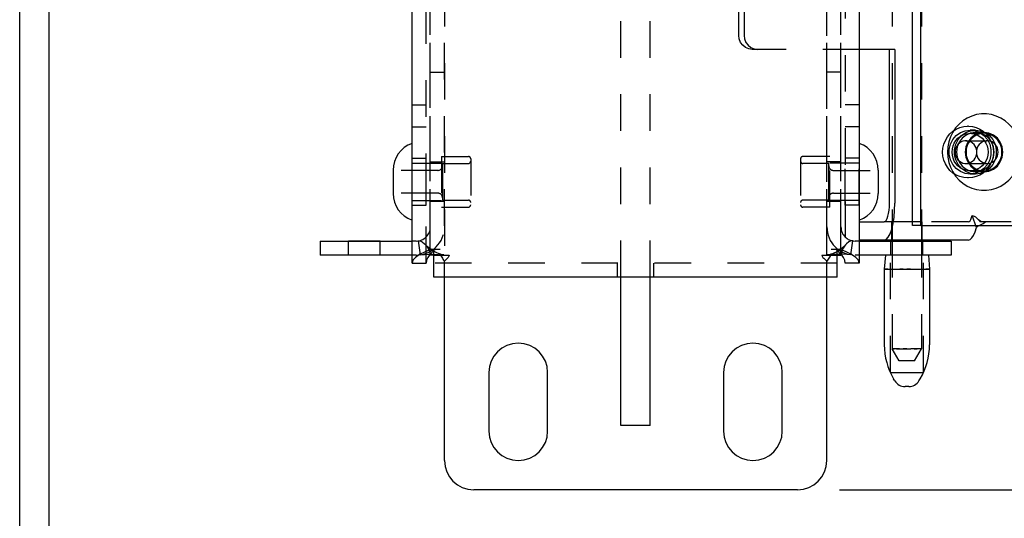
# Model space of a CAD drawing. Header units: inches. Extents: x 0 to 28.3, y 0 to 18.3.
# Tile 27 of 34: x 22 to 26.2, y 5.5 to 7.7. Entities that reach past the tile are written whole.
import ezdxf

# ---------------------------------------------------------------- set-up
doc = ezdxf.new("R2010")
doc.units = ezdxf.units.IN
doc.header["$LTSCALE"] = 1.558333
doc.header["$MEASUREMENT"] = 0
doc.header["$PDMODE"] = 3
doc.header["$PDSIZE"] = 0.3125
doc.linetypes.add('HIDDEN', pattern=[0.2, 0.1, -0.1])
doc.layers.get('0').update_dxf_attribs({"linetype": 'CONTINUOUS'})
doc.layers.get('Defpoints').update_dxf_attribs({"linetype": 'CONTINUOUS'})
doc.layers.add('DEFAULT_2', color=8, linetype='HIDDEN')
doc.layers.add('DIM', color=2, linetype='CONTINUOUS')
doc.styles.get("Standard").update_dxf_attribs({"font": 'txt', "width": 0.8})
doc.dimstyles.new('DIMSTYLE_1', dxfattribs={"dimtxt": 0.141667, "dimasz": 0.166667, "dimexe": 0.18, "dimexo": 0.0625, "dimgap": 0.09, "dimtad": 0, "dimtih": 1, "dimtoh": 1, "dimzin": 4, "dimdsep": 46, "dimtxsty": 'Standard', "dimblk": '_FILLED', "dimblk1": '_FILLED', "dimblk2": '_FILLED', "dimcen": 0.09, "dimadec": 0, "dimazin": 0, "dimtfac": 1, "dimtofl": 0, "dimtmove": 0, "dimatfit": 3, "dimldrblk": '_FILLED', "dimfxl": 0, "dimtolj": 1, "dimtzin": 4, "dimarcsym": 0})

# ---------------------------------------------------------------- blocks, each defined once
blk = doc.blocks.new('_FILLED')
at = {"color": 0, "linetype": 'ByBlock'}
blk.add_solid([(0, 0), (-1, 0.2), (-1, -0.2)], dxfattribs=at)
blk = doc.blocks.new('*D7')
at = {"layer": 'Defpoints', "color": 0, "linetype": 'Continuous', "lineweight": 0}
for p in [(25.4294, 10.6649), (25.4294, 5.6649), (27.6243, 5.6649)]:
    blk.add_point(p, dxfattribs=at)
at = {"layer": 'DIM', "color": 0, "linetype": 'Continuous', "lineweight": -2}
for p, q in [((25.4919, 10.6649), (27.8043, 10.6649)), ((27.6243, 10.4983), (27.6243, 8.3376)), ((27.6243, 5.8316), (27.6243, 7.7798)), ((25.4919, 5.6649), (27.8043, 5.6649))]:
    blk.add_line(p, q, dxfattribs=at)
at = {"layer": 'DIM', "color": 0, "linetype": 'Continuous', "lineweight": -2, "xscale": 0.1666666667, "yscale": 0.1666666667, "zscale": 0.1666666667}
for p, rotation in [((27.6243, 10.6649), 90), ((27.6243, 5.6649), 270)]:
    blk.add_blockref('_FILLED', p, dxfattribs=dict(at, rotation=rotation))
at = {"layer": 'DIM', "color": 0, "linetype": 'Continuous', "insert": (27.6243, 8.0587), "char_height": 0.14167, "attachment_point": 5}
blk.add_mtext('\\A1;5.00\\PREF.', dxfattribs=at)

msp = doc.modelspace()

# ---------------------------------------------------------------- linework, layer by layer
at = {"color": 3, "linetype": 'Continuous'}
for p, q in [((23.6698, 6.6309), (23.6698, 9.6989)), ((25.5758, 9.6989), (25.5758, 6.6309)), ((25.8387, 6.7914), (25.8387, 9.5414)), ((21.9978, 3.6709), (21.9978, 9.3837)), ((25.7048, 6.8869), (25.7048, 7.5414)), ((25.576, 6.8069), (25.6814, 6.8069)), ((25.8387, 6.7914), (26.9244, 6.7914)), ((23.2778, 6.7249), (23.6698, 6.7249)), ((25.5758, 6.7249), (25.9678, 6.7249)), ((23.7527, 6.6909), (23.7898, 6.6909)), ((23.7633, 6.5709), (23.7633, 6.6909)), ((25.4558, 6.6909), (25.4928, 6.6909)), ((25.4823, 6.5709), (25.4823, 6.6909)), ((23.7472, 6.6682), (23.7478, 6.6649)), ((23.7478, 6.6649), (23.7478, 6.6687)), ((25.4978, 6.6687), (25.4978, 6.6649)), ((25.4983, 6.6682), (25.4978, 6.6649)), ((25.4823, 6.5709), (23.7633, 6.5709)), ((24.5603, 5.9389), (24.5603, 6.5709))]:
    msp.add_line(p, q, dxfattribs=at)
at = {"color": 8, "linetype": 'HIDDEN'}
for p, q in [((25.7165, 9.6649), (25.7165, 6.7289)), ((25.8415, 9.6649), (25.8415, 6.7289)), ((23.8078, 6.7899), (23.8078, 9.5399)), ((25.4378, 6.7899), (25.4378, 9.5399)), ((23.7478, 7.4449), (23.8078, 7.4449)), ((25.4978, 7.4449), (25.4378, 7.4449)), ((23.6698, 7.3059), (23.7298, 7.3059)), ((25.5758, 7.3059), (25.5158, 7.3059)), ((23.6698, 7.2109), (23.7298, 7.2109)), ((25.5758, 7.2109), (25.5158, 7.2109)), ((26.0412, 7.2139), (26.0374, 7.2139)), ((26.0709, 7.1974), (26.0481, 7.1974)), ((26.1075, 7.1879), (26.0709, 7.1879)), ((26.0917, 7.1851), (26.0709, 7.1879)), ((26.1111, 7.1767), (26.0917, 7.1851)), ((23.6698, 7.0774), (23.7298, 7.0774)), ((23.7298, 6.8774), (23.7298, 7.0774)), ((23.7478, 7.0619), (23.8078, 7.0619)), ((23.7948, 7.0854), (23.7948, 6.8694)), ((23.7948, 7.0854), (23.9098, 7.0854)), ((25.4508, 7.0854), (25.3358, 7.0854)), ((25.4978, 7.0619), (25.4378, 7.0619)), ((25.4508, 6.8694), (25.4508, 7.0854)), ((25.5758, 7.0774), (25.5158, 7.0774)), ((25.5158, 6.8774), (25.5158, 7.0774)), ((26.0709, 7.0104), (26.0481, 7.0104)), ((26.0709, 7.0104), (26.0495, 7.0131)), ((26.0709, 7.0199), (26.0917, 7.0228)), ((26.1075, 7.0199), (26.0709, 7.0199)), ((26.0412, 6.9939), (26.0374, 6.9939)), ((23.8078, 6.8929), (23.7478, 6.8929)), ((25.4978, 6.8929), (25.4378, 6.8929)), ((23.6698, 6.8774), (23.7298, 6.8774)), ((23.7948, 6.8694), (23.9098, 6.8694)), ((25.4508, 6.8694), (25.3358, 6.8694)), ((25.5758, 6.8774), (25.5158, 6.8774)), ((25.714, 6.7289), (25.714, 6.8069)), ((25.844, 6.7289), (25.844, 6.8069)), ((23.3985, 6.6649), (23.3985, 6.7249)), ((23.5345, 6.6649), (23.5345, 6.7249)), ((25.711, 6.6649), (25.711, 6.7249)), ((25.844, 6.7289), (25.714, 6.7289)), ((25.7165, 6.7249), (25.7165, 6.2649)), ((25.8415, 6.7249), (25.8415, 6.2649)), ((25.847, 6.6649), (25.847, 6.7249)), ((23.5345, 6.6649), (23.3985, 6.6649)), ((25.847, 6.6649), (25.711, 6.6649))]:
    msp.add_line(p, q, dxfattribs=at)
at = {"linetype": 'HIDDEN'}
for p, q in [((23.7478, 6.7899), (23.7478, 9.5399)), ((25.4978, 6.7899), (25.4978, 9.5399)), ((26.0481, 7.1974), (26.0695, 7.1947)), ((26.1075, 7.1879), (26.0867, 7.1851)), ((23.6698, 6.8774), (23.6698, 7.0774)), ((25.5758, 6.8774), (25.5758, 7.0774)), ((26.0695, 7.0131), (26.0481, 7.0104)), ((26.0897, 7.0211), (26.0695, 7.0131)), ((25.844, 6.8069), (25.714, 6.8069)), ((23.5345, 6.7249), (23.3985, 6.7249)), ((25.847, 6.7249), (25.711, 6.7249))]:
    msp.add_line(p, q, dxfattribs=at)
at = {"color": 7, "linetype": 'Continuous'}
for p, q in [((25.8022, 6.7914), (25.8022, 9.5414)), ((22.1228, 3.6611), (22.1228, 9.2859)), ((25.7276, 7.5414), (25.5758, 7.5414)), ((25.7276, 7.5414), (25.7276, 6.8869)), ((23.5888, 7.0269), (23.5888, 6.9279)), ((25.6568, 7.0269), (25.6568, 6.9279)), ((25.8387, 6.7914), (25.8022, 6.7914)), ((23.2778, 6.7249), (23.2778, 6.6649)), ((26.04, 6.7289), (25.576, 6.7289)), ((25.7165, 6.7289), (25.7165, 6.7249)), ((25.8415, 6.7289), (25.8415, 6.7249)), ((25.9678, 6.7249), (25.9678, 6.6649)), ((25.4879, 6.6789), (25.4823, 6.6839)), ((25.4995, 6.6669), (25.4879, 6.6789)), ((23.6698, 6.6649), (23.2778, 6.6649)), ((23.6698, 6.6309), (23.7298, 6.6309)), ((23.7633, 6.6649), (23.7478, 6.6649)), ((25.4823, 6.6649), (25.4978, 6.6649)), ((25.5758, 6.6309), (25.5158, 6.6309)), ((25.9678, 6.6649), (25.5758, 6.6649)), ((25.6875, 6.6649), (25.6825, 6.6049)), ((25.8705, 6.6649), (25.8755, 6.6049)), ((25.6825, 6.6049), (25.6828, 6.6049)), ((25.6825, 6.6049), (25.6825, 6.2825)), ((25.6828, 6.6049), (25.6907, 6.6049)), ((25.8246, 6.6049), (25.8597, 6.6049)), ((25.8755, 6.6049), (25.8755, 6.2825)), ((23.8078, 5.7899), (23.8078, 6.5709)), ((24.6853, 5.9389), (24.6853, 6.5709)), ((25.4378, 5.7899), (25.4378, 6.5709)), ((23.9978, 6.1649), (23.9978, 5.9149)), ((24.2478, 5.9149), (24.2478, 6.1649)), ((24.9978, 6.1649), (24.9978, 5.9149)), ((25.2478, 5.9149), (25.2478, 6.1649)), ((25.7279, 6.1292), (25.7224, 6.1384)), ((25.8301, 6.1292), (25.8356, 6.1384)), ((25.7872, 6.1049), (25.7708, 6.1049)), ((24.6853, 5.9389), (24.5603, 5.9389)), ((25.3128, 5.6649), (23.9328, 5.6649))]:
    msp.add_line(p, q, dxfattribs=at)
for points in [[(26.2633, 7.1039), (26.2619, 7.1261), (26.2576, 7.1479), (26.2504, 7.1689), (26.2407, 7.1886), (26.2284, 7.2068), (26.2139, 7.223), (26.1974, 7.2371), (26.1792, 7.2486), (26.1597, 7.2575), (26.1392, 7.2635), (26.1181, 7.2665), (26.0968, 7.2665), (26.0758, 7.2635), (26.0553, 7.2575), (26.0358, 7.2486), (26.0176, 7.2371), (26.0011, 7.223), (25.9866, 7.2068), (25.9743, 7.1886), (25.9645, 7.1689), (25.9574, 7.1479), (25.953, 7.1261), (25.9516, 7.1039)], [(26.1212, 7.1524), (26.1169, 7.1522), (26.1085, 7.1506), (26.1005, 7.1473), (26.0933, 7.1426), (26.0869, 7.1366), (26.0818, 7.1295), (26.078, 7.1214), (26.0756, 7.1128), (26.0748, 7.1039)], [(26.1676, 7.1039), (26.1668, 7.1128), (26.1645, 7.1214), (26.1606, 7.1295), (26.1555, 7.1366), (26.1492, 7.1426), (26.1419, 7.1473), (26.1339, 7.1506), (26.1255, 7.1522), (26.1212, 7.1524)], [(25.9516, 7.1039), (25.953, 7.0817), (25.9574, 7.0599), (25.9645, 7.039), (25.9743, 7.0192), (25.9866, 7.0011), (26.0011, 6.9848), (26.0176, 6.9708), (26.0358, 6.9592), (26.0553, 6.9503), (26.0758, 6.9443), (26.0968, 6.9413), (26.1181, 6.9413), (26.1392, 6.9443), (26.1597, 6.9503), (26.1792, 6.9592), (26.1974, 6.9708), (26.2139, 6.9848), (26.2284, 7.0011), (26.2407, 7.0192), (26.2504, 7.039), (26.2576, 7.0599), (26.2619, 7.0817), (26.2633, 7.1039)], [(26.0748, 7.1039), (26.0756, 7.095), (26.078, 7.0864), (26.0818, 7.0784), (26.0869, 7.0712), (26.0933, 7.0652), (26.1005, 7.0605), (26.1085, 7.0573), (26.1169, 7.0556), (26.1212, 7.0554)], [(26.077, 7.1039), (26.0762, 7.1128), (26.0759, 7.1138)], [(26.0759, 7.094), (26.0762, 7.095), (26.077, 7.1039)], [(26.1212, 7.0554), (26.1255, 7.0556), (26.1339, 7.0573), (26.1419, 7.0605), (26.1492, 7.0652), (26.1555, 7.0712), (26.1606, 7.0784), (26.1645, 7.0864), (26.1668, 7.095), (26.1676, 7.1039)], [(25.6814, 6.7289), (25.6904, 6.732), (25.6991, 6.7409), (25.7071, 6.7555), (25.7141, 6.7752), (25.7198, 6.7991), (25.7241, 6.8265), (25.7267, 6.8561), (25.7276, 6.8869)], [(26.04, 6.7289), (26.0479, 6.7312), (26.0555, 6.7381), (26.0627, 6.7492), (26.0692, 6.7644), (26.0749, 6.7831)], [(26.0749, 6.7831), (26.0808, 6.7877), (26.0869, 6.7914), (26.0871, 6.7914)], [(23.7633, 6.6839), (23.7576, 6.6789), (23.746, 6.6669)], [(23.746, 6.6669), (23.7372, 6.6549), (23.7316, 6.6429), (23.7298, 6.6309)], [(25.5158, 6.6309), (25.5139, 6.6429), (25.5083, 6.6549), (25.4995, 6.6669)], [(25.6907, 6.6049), (25.7082, 6.6049), (25.72, 6.6049), (25.7334, 6.6049), (25.7481, 6.6049), (25.7634, 6.6049), (25.779, 6.6049)], [(25.779, 6.6049), (25.7946, 6.6049), (25.81, 6.6049), (25.8246, 6.6049)], [(25.8597, 6.6049), (25.8673, 6.6049), (25.8725, 6.6049), (25.8752, 6.6049), (25.8755, 6.6049)]]:
    msp.add_lwpolyline(points, dxfattribs=at)
at = {"linetype": 'HIDDEN'}
for points in [[(26.0481, 7.0104), (26.0267, 7.0131), (26.0066, 7.0211), (25.9888, 7.0339), (25.9745, 7.0508), (25.9645, 7.0708), (25.9594, 7.0927), (25.9594, 7.1152), (25.9645, 7.1371), (25.9745, 7.157), (25.9888, 7.1739), (26.0066, 7.1867), (26.0267, 7.1947), (26.0481, 7.1974)], [(26.0867, 7.1851), (26.0673, 7.1767), (26.0507, 7.1633), (26.0379, 7.1459), (26.0299, 7.1257), (26.0271, 7.1039), (26.0299, 7.0822), (26.0379, 7.0619), (26.0507, 7.0445), (26.0673, 7.0312), (26.0867, 7.0228), (26.1075, 7.0199)], [(26.0695, 7.1947), (26.0897, 7.1867), (26.1074, 7.1739), (26.1217, 7.157), (26.1317, 7.1371), (26.1369, 7.1152), (26.1369, 7.0927), (26.1317, 7.0708), (26.1217, 7.0508), (26.1074, 7.0339), (26.0897, 7.0211)], [(26.1075, 7.0199), (26.1283, 7.0228), (26.1476, 7.0312), (26.1643, 7.0445), (26.177, 7.0619), (26.1851, 7.0822), (26.1878, 7.1039), (26.1851, 7.1257), (26.177, 7.1459), (26.1643, 7.1633), (26.1476, 7.1767), (26.1283, 7.1851), (26.1075, 7.1879)]]:
    msp.add_lwpolyline(points, dxfattribs=at)
at = {"color": 8, "linetype": 'HIDDEN'}
for points in [[(26.0495, 7.0131), (26.0294, 7.0211), (26.0116, 7.0339), (25.9973, 7.0508), (25.9873, 7.0708), (25.9822, 7.0927), (25.9822, 7.1152), (25.9873, 7.1371), (25.9973, 7.157), (26.0116, 7.1739), (26.0294, 7.1867), (26.0495, 7.1947), (26.0709, 7.1974)], [(26.0709, 7.1879), (26.0501, 7.1851), (26.0308, 7.1767), (26.0141, 7.1633), (26.0014, 7.1459), (25.9933, 7.1257), (25.9906, 7.1039), (25.9933, 7.0822), (26.0014, 7.0619), (26.0141, 7.0445), (26.0308, 7.0312), (26.0501, 7.0228), (26.0709, 7.0199)], [(26.0063, 7.1709), (26.0174, 7.1772), (26.0293, 7.1815), (26.0418, 7.1836), (26.0481, 7.1839)], [(26.0481, 7.1839), (26.0544, 7.1836), (26.0669, 7.1815), (26.0788, 7.1772), (26.09, 7.1709), (26.0999, 7.1628), (26.1085, 7.1531), (26.1154, 7.142), (26.1205, 7.1299), (26.1236, 7.1171), (26.1246, 7.1039)], [(26.0709, 7.1974), (26.0923, 7.1947), (26.1125, 7.1867), (26.1302, 7.1739), (26.1445, 7.157), (26.1545, 7.1371), (26.1597, 7.1152), (26.1597, 7.0927), (26.1545, 7.0708), (26.1445, 7.0508), (26.1302, 7.0339), (26.1125, 7.0211), (26.0923, 7.0131), (26.0709, 7.0104)], [(26.0917, 7.0228), (26.1111, 7.0312), (26.1277, 7.0445), (26.1405, 7.0619), (26.1485, 7.0822), (26.1513, 7.1039), (26.1485, 7.1257), (26.1405, 7.1459), (26.1277, 7.1633), (26.1111, 7.1767)], [(25.9716, 7.1039), (25.9727, 7.1171), (25.9758, 7.1299), (25.9808, 7.142), (25.9877, 7.1531), (25.9963, 7.1628), (26.0063, 7.1709)], [(26.0174, 7.0307), (26.0063, 7.0369), (25.9963, 7.0451), (25.9877, 7.0548), (25.9808, 7.0658), (25.9758, 7.0779), (25.9727, 7.0908), (25.9716, 7.1039)], [(26.1246, 7.1039), (26.1236, 7.0908), (26.1205, 7.0779), (26.1154, 7.0658), (26.1085, 7.0548), (26.0999, 7.0451), (26.09, 7.0369), (26.0788, 7.0307), (26.0669, 7.0264), (26.0544, 7.0242), (26.0481, 7.0239)], [(26.0481, 7.0239), (26.0418, 7.0242), (26.0293, 7.0264), (26.0174, 7.0307)]]:
    msp.add_lwpolyline(points, dxfattribs=at)
at = {"color": 3, "linetype": 'Continuous'}
for points in [[(25.6814, 6.8069), (25.686, 6.8085), (25.6904, 6.813), (25.6944, 6.8204), (25.698, 6.8304), (25.7009, 6.8425), (25.703, 6.8563), (25.7044, 6.8713), (25.7048, 6.8869)], [(23.7527, 6.6909), (23.7255, 6.6789), (23.7023, 6.6669), (23.6846, 6.6549), (23.6735, 6.6429), (23.6698, 6.6309)], [(25.5758, 6.6309), (25.572, 6.6429), (25.5609, 6.6549), (25.5432, 6.6669), (25.52, 6.6789), (25.4928, 6.6909)]]:
    msp.add_lwpolyline(points, dxfattribs=at)
at = {"color": 7, "linetype": 'Continuous'}
for centre, radius, start, end in [((23.7088, 7.0269), 0.12, 108.9656, 180), ((25.5368, 7.0269), 0.12, 0, 71.0344), ((23.7088, 6.9279), 0.12, 180, 251.0344), ((25.5368, 6.9279), 0.12, 288.9656, 360), ((24.1228, 6.1649), 0.125, 0, 180), ((25.1228, 6.1649), 0.125, 0, 180), ((25.9625, 6.2825), 0.28, 180, 210.9637), ((25.5955, 6.2825), 0.28, 329.0363, 360), ((25.7708, 6.1549), 0.05, 210.9637, 270), ((25.7872, 6.1549), 0.05, 270, 329.0363), ((24.1228, 5.9149), 0.125, 180, 360), ((25.1228, 5.9149), 0.125, 180, 360), ((23.9328, 5.7899), 0.125, 180, 270), ((25.3128, 5.7899), 0.125, 270, 360)]:
    msp.add_arc(centre, radius, start, end, dxfattribs=at)
at = {"layer": 'DEFAULT_2', "linetype": 'HIDDEN'}
for p, q in [((24.5603, 6.5709), (24.5603, 9.7589)), ((23.7478, 6.6687), (23.7478, 9.6611)), ((25.4978, 6.6687), (25.4978, 9.6611)), ((25.0622, 7.6014), (25.0622, 8.0254)), ((26.04, 6.8069), (25.6814, 6.8069)), ((23.6878, 6.7249), (23.6698, 6.7249)), ((25.5758, 6.7249), (25.5578, 6.7249)), ((23.7404, 6.6904), (23.7458, 6.677)), ((23.7458, 6.677), (23.7472, 6.6682)), ((25.4997, 6.677), (25.4983, 6.6682)), ((23.7894, 6.6649), (23.7935, 6.6603)), ((25.4561, 6.6649), (25.452, 6.6603))]:
    msp.add_line(p, q, dxfattribs=at)
at = {"layer": 'DEFAULT_2', "color": 8, "linetype": 'HIDDEN'}
for p, q in [((24.6853, 6.5709), (24.6853, 9.7589)), ((23.7298, 6.6309), (23.7298, 9.6989)), ((25.5158, 9.6989), (25.5158, 6.6309)), ((23.8078, 9.6649), (23.8078, 6.6649)), ((25.4378, 6.6649), (25.4378, 9.6649)), ((25.085, 8.0254), (25.085, 7.6014)), ((25.5758, 7.5414), (25.1195, 7.5414)), ((26.1075, 7.1839), (26.0481, 7.1839)), ((26.0306, 7.1524), (26.1212, 7.1524)), ((23.6698, 7.0574), (23.7948, 7.0574)), ((23.7998, 7.0554), (23.7998, 6.8994)), ((23.7998, 7.0554), (23.9098, 7.0554)), ((23.9198, 7.0754), (23.9198, 6.8794)), ((25.3258, 7.0754), (25.3258, 6.8794)), ((25.4458, 7.0554), (25.3358, 7.0554)), ((25.4458, 6.8994), (25.4458, 7.0554)), ((25.5758, 7.0574), (25.4508, 7.0574)), ((26.0306, 7.0554), (26.0349, 7.0556)), ((26.0306, 7.0554), (26.1212, 7.0554)), ((23.7798, 7.0259), (23.5888, 7.0259)), ((25.4658, 7.0259), (25.6568, 7.0259)), ((26.1075, 7.0239), (26.0481, 7.0239)), ((23.7798, 6.9289), (23.5888, 6.9289)), ((25.4658, 6.9289), (25.6568, 6.9289)), ((23.6698, 6.8974), (23.7948, 6.8974)), ((23.7998, 6.8994), (23.9098, 6.8994)), ((25.4458, 6.8994), (25.3358, 6.8994)), ((25.5758, 6.8974), (25.4508, 6.8974)), ((25.576, 6.8069), (25.576, 6.7289)), ((26.0749, 6.7831), (26.0577, 6.8344)), ((26.223, 6.8069), (26.0918, 6.8069)), ((23.7055, 6.6662), (23.6967, 6.7256)), ((25.54, 6.6662), (25.5489, 6.7256)), ((23.7712, 6.6909), (23.7633, 6.6839)), ((25.4823, 6.6839), (25.4743, 6.6909)), ((23.6878, 6.6649), (23.6698, 6.6649)), ((23.7408, 6.6684), (23.7566, 6.6683)), ((23.7633, 6.6649), (23.8286, 6.6649)), ((25.4823, 6.6309), (23.7633, 6.6309)), ((23.8008, 6.666), (23.8053, 6.6655)), ((23.8078, 6.5709), (23.8078, 6.6387)), ((24.5448, 6.5709), (24.5448, 6.6309)), ((24.7008, 6.5709), (24.7008, 6.6309)), ((25.4169, 6.6649), (25.4823, 6.6649)), ((25.4378, 6.5709), (25.4378, 6.6387)), ((25.4447, 6.666), (25.4402, 6.6655)), ((25.5047, 6.6684), (25.4889, 6.6683)), ((25.5758, 6.6649), (25.5578, 6.6649)), ((25.709, 6.1649), (25.709, 6.6649)), ((25.849, 6.1649), (25.849, 6.6649)), ((25.7082, 6.6049), (25.7082, 6.6049)), ((25.7634, 6.6049), (25.7481, 6.6049)), ((25.7946, 6.6049), (25.779, 6.6049)), ((25.81, 6.6049), (25.8099, 6.6049)), ((25.8673, 6.6049), (25.8597, 6.6049)), ((25.7165, 6.2649), (25.7249, 6.2649)), ((25.7465, 6.2149), (25.7165, 6.2649)), ((25.7348, 6.2649), (25.7478, 6.2649)), ((25.779, 6.2649), (25.7628, 6.2649)), ((25.779, 6.2649), (25.7952, 6.2649)), ((25.8102, 6.2649), (25.7952, 6.2649)), ((25.8415, 6.2649), (25.8102, 6.2649)), ((25.8103, 6.2649), (25.8232, 6.2649)), ((25.8115, 6.2149), (25.8415, 6.2649)), ((25.8415, 6.2649), (25.8394, 6.2649)), ((25.8115, 6.2149), (25.7465, 6.2149)), ((25.709, 6.1649), (25.849, 6.1649))]:
    msp.add_line(p, q, dxfattribs=at)
at = {"layer": 'DEFAULT_2', "linetype": 'HIDDEN'}
for points in [[(25.1195, 7.5414), (25.1047, 7.5435), (25.0909, 7.5495), (25.079, 7.559), (25.0699, 7.5714), (25.0641, 7.5859), (25.0622, 7.6014)], [(26.04, 6.8069), (26.044, 6.8081), (26.0479, 6.8115), (26.0515, 6.8172), (26.0548, 6.8249), (26.0577, 6.8344)], [(26.0577, 6.8344), (26.0619, 6.833), (26.0661, 6.8309), (26.0706, 6.8278), (26.0748, 6.8243), (26.0791, 6.8201), (26.0807, 6.8184)], [(26.0807, 6.8184), (26.0835, 6.8155), (26.0879, 6.8109), (26.0918, 6.8069)], [(23.6967, 6.7256), (23.7042, 6.7252), (23.7137, 6.721), (23.7236, 6.7131), (23.7277, 6.7088)], [(25.5489, 6.7256), (25.5413, 6.7252), (25.5318, 6.721), (25.5219, 6.7131), (25.5178, 6.7088)], [(23.7277, 6.7088), (23.7326, 6.7028), (23.7404, 6.6904)], [(25.5178, 6.7088), (25.5129, 6.7028), (25.5051, 6.6904), (25.4997, 6.677)], [(23.7935, 6.6603), (23.7966, 6.6561), (23.7992, 6.6521), (23.8017, 6.648), (23.8046, 6.6434), (23.8078, 6.6387)], [(25.452, 6.6603), (25.4489, 6.6561), (25.4463, 6.6521), (25.4438, 6.648), (25.4409, 6.6433), (25.4378, 6.6387)]]:
    msp.add_lwpolyline(points, dxfattribs=at)
at = {"layer": 'DEFAULT_2', "color": 8, "linetype": 'HIDDEN'}
for points in [[(25.085, 7.6014), (25.0869, 7.5859), (25.0927, 7.5714), (25.1018, 7.559), (25.1137, 7.5495), (25.1275, 7.5435), (25.1424, 7.5414)], [(25.9312, 7.1039), (25.9325, 7.1212), (25.9365, 7.1381), (25.9429, 7.154), (25.9516, 7.1688), (25.9625, 7.1819), (25.9752, 7.193), (25.9894, 7.202), (26.0047, 7.2086), (26.0209, 7.2126), (26.0374, 7.2139)], [(26.1075, 7.1839), (26.0942, 7.1827), (26.0813, 7.1791), (26.0692, 7.1732), (26.0583, 7.1652), (26.0489, 7.1553), (26.0412, 7.1439), (26.0356, 7.1313), (26.0321, 7.1178), (26.031, 7.1039)], [(26.0412, 7.2139), (26.0578, 7.2126), (26.0739, 7.2086), (26.0893, 7.202), (26.1035, 7.1931), (26.1162, 7.1819), (26.1271, 7.1688), (26.1358, 7.154), (26.1422, 7.138), (26.1462, 7.1212), (26.1475, 7.1039)], [(26.184, 7.1039), (26.1828, 7.1178), (26.1794, 7.1313), (26.1737, 7.1439), (26.1661, 7.1553), (26.1566, 7.1652), (26.1457, 7.1732), (26.1336, 7.1791), (26.1208, 7.1827), (26.1075, 7.1839)], [(26.0306, 7.1524), (26.0263, 7.1522), (26.0179, 7.1506), (26.0099, 7.1473), (26.0026, 7.1426), (25.9963, 7.1366), (25.9911, 7.1295), (25.9873, 7.1214), (25.985, 7.1128), (25.9842, 7.1039)], [(26.0433, 7.1506), (26.0349, 7.1522), (26.0306, 7.1524)], [(26.0759, 7.1138), (26.0738, 7.1214), (26.07, 7.1295), (26.0649, 7.1366), (26.0585, 7.1426), (26.0512, 7.1473), (26.0433, 7.1506)], [(26.0374, 6.9939), (26.0209, 6.9953), (26.0048, 6.9993), (25.9894, 7.0058), (25.9752, 7.0148), (25.9625, 7.026), (25.9516, 7.0391), (25.9429, 7.0538), (25.9365, 7.0698), (25.9325, 7.0867), (25.9312, 7.1039)], [(25.9842, 7.1039), (25.985, 7.095), (25.9873, 7.0864), (25.9911, 7.0784), (25.9963, 7.0712), (26.0026, 7.0652), (26.0099, 7.0605), (26.0179, 7.0573), (26.0263, 7.0556), (26.0306, 7.0554)], [(26.031, 7.1039), (26.0321, 7.09), (26.0356, 7.0766), (26.0412, 7.0639), (26.0489, 7.0525), (26.0583, 7.0426), (26.0692, 7.0346), (26.0813, 7.0287), (26.0942, 7.0251), (26.1075, 7.0239)], [(26.0349, 7.0556), (26.0433, 7.0573), (26.0512, 7.0605), (26.0585, 7.0652), (26.0649, 7.0712), (26.07, 7.0784), (26.0738, 7.0864), (26.0759, 7.094)], [(26.1475, 7.1039), (26.1461, 7.0866), (26.1422, 7.0698), (26.1358, 7.0538), (26.1271, 7.0391), (26.1162, 7.026), (26.1035, 7.0148), (26.0893, 7.0058), (26.0739, 6.9993), (26.0578, 6.9953), (26.0412, 6.9939)], [(26.1075, 7.0239), (26.1208, 7.0251), (26.1336, 7.0287), (26.1457, 7.0346), (26.1566, 7.0426), (26.1661, 7.0525), (26.1737, 7.0639), (26.1794, 7.0766), (26.1828, 7.09), (26.184, 7.1039)], [(26.1026, 6.8069), (26.0981, 6.8074), (26.0929, 6.8092), (26.0881, 6.8121), (26.0833, 6.8159), (26.0807, 6.8184)], [(26.0871, 6.7914), (26.0929, 6.7943), (26.0986, 6.797), (26.1045, 6.8), (26.1101, 6.8035), (26.1146, 6.8069)], [(23.8048, 6.6656), (23.7982, 6.6668), (23.7909, 6.6686), (23.7831, 6.6711), (23.7751, 6.6743), (23.7668, 6.6783), (23.7586, 6.6829), (23.7504, 6.6884), (23.7423, 6.6946), (23.7344, 6.7019), (23.7277, 6.7088)], [(25.5178, 6.7088), (25.5111, 6.7018), (25.5031, 6.6945), (25.4949, 6.6882), (25.4867, 6.6828), (25.4784, 6.6781), (25.4701, 6.6742), (25.462, 6.671), (25.4543, 6.6685), (25.4471, 6.6667), (25.4402, 6.6655)], [(23.7055, 6.6662), (23.723, 6.6679), (23.7408, 6.6684)], [(23.7566, 6.6683), (23.7701, 6.6679), (23.782, 6.6674), (23.7925, 6.6667), (23.8008, 6.666)], [(23.8048, 6.6656), (23.806, 6.6654), (23.8078, 6.6649)], [(23.8286, 6.6649), (23.8271, 6.6602), (23.8243, 6.6554), (23.8207, 6.6514), (23.8165, 6.6475), (23.8119, 6.6433), (23.8078, 6.6387)], [(25.4169, 6.6649), (25.4184, 6.6602), (25.4212, 6.6554), (25.4248, 6.6514), (25.429, 6.6475), (25.4336, 6.6433), (25.4378, 6.6387)], [(25.4402, 6.6655), (25.4395, 6.6654), (25.4378, 6.6649)], [(25.4889, 6.6683), (25.4754, 6.6679), (25.4635, 6.6674), (25.453, 6.6667), (25.4447, 6.666)], [(25.54, 6.6662), (25.5225, 6.6679), (25.5047, 6.6684)], [(25.6983, 6.6049), (25.6907, 6.6049), (25.6855, 6.6049), (25.6828, 6.6049), (25.6825, 6.6049)], [(25.8755, 6.6049), (25.8752, 6.6049), (25.8673, 6.6049)], [(25.7478, 6.2649), (25.7348, 6.2649), (25.7186, 6.2649)], [(25.7478, 6.2649), (25.7628, 6.2649), (25.779, 6.2649)]]:
    msp.add_lwpolyline(points, dxfattribs=at)
for centre, radius, start, end in [((23.9098, 7.0754), 0.01, 0, 90), ((23.9098, 7.0654), 0.01, 270, 360), ((25.3358, 7.0754), 0.01, 90, 180), ((25.3358, 7.0654), 0.01, 180, 270), ((23.7798, 7.0459), 0.02, 270, 360), ((25.4658, 7.0459), 0.02, 180, 270), ((23.7798, 6.9089), 0.02, 0, 90), ((25.4658, 6.9089), 0.02, 90, 180), ((23.9098, 6.8894), 0.01, 0, 90), ((25.3358, 6.8894), 0.01, 90, 180), ((23.9098, 6.8794), 0.01, 270, 360), ((25.3358, 6.8794), 0.01, 180, 270), ((23.6878, 6.7849), 0.12, 270, 360), ((25.5578, 6.7849), 0.12, 180, 270)]:
    msp.add_arc(centre, radius, start, end, dxfattribs=at)
at = {"layer": 'DEFAULT_2', "linetype": 'HIDDEN'}
for centre, start, end in [((23.6878, 6.7849), 270, 360), ((25.5578, 6.7849), 180, 270)]:
    msp.add_arc(centre, 0.06, start, end, dxfattribs=at)

# ---------------------------------------------------------------- dimensions: what is measured, and where the dimension line sits
at = {"layer": 'DIM', "color": 2, "linetype": 'Continuous'}
dim = msp.add_linear_dim(base=(27.6243, 5.6649), p1=(25.4294, 10.6649), p2=(25.4294, 5.6649), angle=270, text='<>\\PREF.', dimstyle='DIMSTYLE_1', dxfattribs=at)
dim.commit()
dim.dimension.update_dxf_attribs({"geometry": '*D7', "text_midpoint": (27.6243, 8.0587), "dimtype": 160})

doc.saveas('drawing.dxf')
